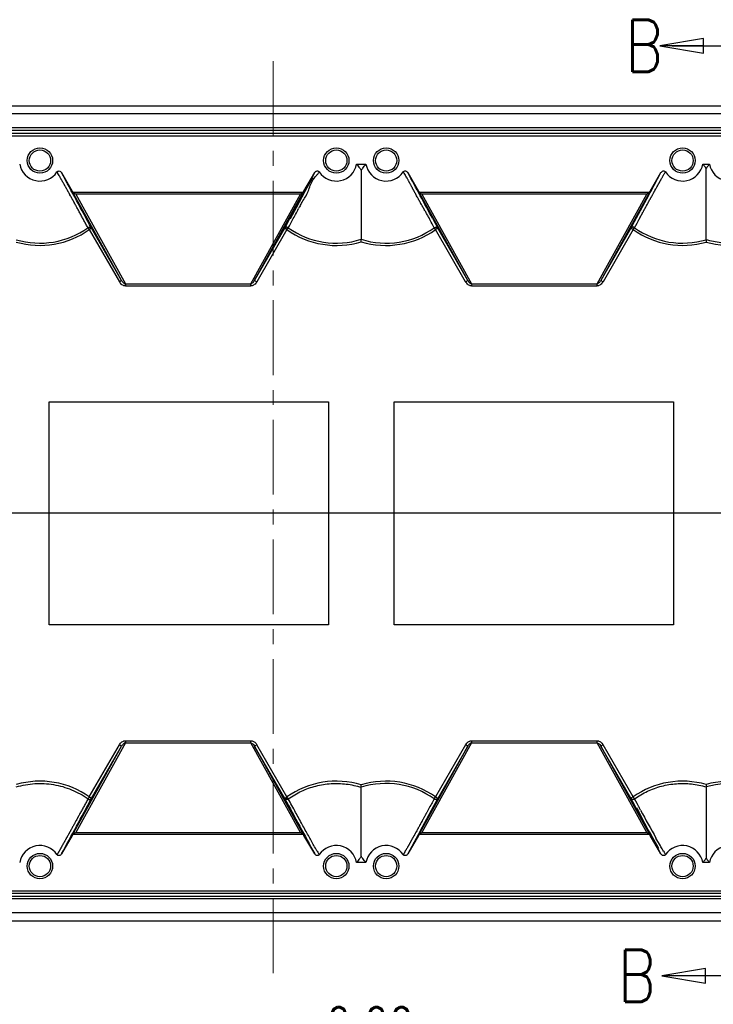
# Model space of a CAD drawing. Header units: inches. Extents: x 3951 to 6642, y -813 to 1217.
# Tile 6 of 33: x 4400 to 4665, y 346 to 722. Entities that reach past the tile are written whole.
import ezdxf

# ---------------------------------------------------------------- set-up
doc = ezdxf.new("R2010")
doc.units = ezdxf.units.IN
doc.header["$LTSCALE"] = 7.6
doc.header["$MEASUREMENT"] = 0
doc.header["$PDMODE"] = 3
doc.header["$PDSIZE"] = 0.3125
doc.linetypes.add('CENTER', pattern=[2, 1.25, -0.25, 0.25, -0.25])
doc.layers.get('0').update_dxf_attribs({"linetype": 'CONTINUOUS'})
doc.layers.get('Defpoints').update_dxf_attribs({"linetype": 'CONTINUOUS'})
doc.layers.add('5标注', color=1, linetype='CONTINUOUS')
doc.layers.add('6文本', color=5, linetype='CONTINUOUS')
doc.layers.add('center', color=1, linetype='CENTER', lineweight=5)
doc.styles.get("Standard").update_dxf_attribs({"font": 'txt', "width": 0.8, "bigfont": 'gbcbig.shx'})
doc.styles.add('TXT', font='txt.shx', dxfattribs={"width": 0.7, "bigfont": 'INTECAD.SHX'})
doc.dimstyles.new('标准样式', dxfattribs={"dimscale": 7.6, "dimtxt": 3, "dimasz": 2, "dimexe": 1, "dimexo": 0, "dimgap": 1, "dimtad": 0, "dimdec": 1, "dimzin": 1, "dimdsep": 46, "dimtxsty": 'TXT', "dimcen": 0.09, "dimclrd": 5, "dimclre": 252, "dimadec": 1, "dimazin": 0, "dimtfac": 1, "dimtdec": 1, "dimtofl": 0, "dimtmove": 0, "dimatfit": 3, "dimfxl": 0, "dimtzin": 0, "dimlwd": 13, "dimlwe": 13, "dimarcsym": 0})

# ---------------------------------------------------------------- blocks, each defined once
blk = doc.blocks.new('*D35')
at = {"layer": '5标注', "color": 252, "lineweight": 13}
for p, q in [((4190.21, 386.12), (4190.21, 318.61)), ((4803.47, 386.12), (4803.47, 318.61))]:
    blk.add_line(p, q, dxfattribs=at)
at = {"layer": '5标注', "color": 5, "lineweight": 13}
for p, q in [((4205.41, 326.21), (4435.91, 326.21)), ((4788.27, 326.21), (4557.77, 326.21))]:
    blk.add_line(p, q, dxfattribs=at)
at = {"layer": '5标注', "color": 5}
for points in [[(4205.41, 328.74), (4205.41, 323.67), (4190.21, 326.21)], [(4788.27, 328.74), (4788.27, 323.67), (4803.47, 326.21)]]:
    blk.add_solid(points, dxfattribs=at)
at = {"layer": 'Defpoints', "color": 0}
for p in [(4190.21, 386.12), (4803.47, 386.12), (4803.47, 326.21)]:
    blk.add_point(p, dxfattribs=at)
at = {"layer": '5标注', "color": 0, "insert": (4496.84, 326.21), "char_height": 22.8, "attachment_point": 5, "style": 'TXT'}
blk.add_mtext('\\A1;613.3{\\H0.7x;\\S+0.00^ -0.25;}', dxfattribs=at)
blk = doc.blocks.new('_CLOSED')
at = {"color": 0, "linetype": 'ByBlock'}
for p, q in [((0, 0), (-1, 0.167)), ((-1, 0.167), (-1, -0.167)), ((-1, -0.167), (0, 0)), ((-1, 0), (0, 0))]:
    blk.add_line(p, q, dxfattribs=at)

msp = doc.modelspace()

# ---------------------------------------------------------------- linework, layer by layer
at = {"color": 7, "linetype": 'Continuous'}
for p, q in [((4194.46, 689.04), (4799.26, 689.04)), ((4796.21, 685.99), (4197.47, 685.99)), ((4793.71, 680.56), (4197.81, 680.56)), ((4793.71, 679.56), (4198.99, 679.56)), ((4264.17, 677.56), (4793.71, 677.56)), ((4265.17, 678.55), (4792.71, 678.55)), ((4528.68, 666.79), (4532.25, 666.79)), ((4660.68, 666.79), (4663.25, 666.79)), ((4661.97, 637.95), (4661.97, 665.13)), ((4416.21, 663.52), (4420.3, 656.43)), ((4508.63, 656.43), (4512.73, 663.52)), ((4509.24, 657.07), (4511.71, 661.64)), ((4511.23, 660.22), (4511.98, 661.5)), ((4511.71, 661.64), (4512.73, 663.52)), ((4548.21, 663.52), (4552.3, 656.43)), ((4640.63, 656.43), (4644.73, 663.52)), ((4640.82, 656.29), (4644.73, 663.52)), ((4508.87, 656.07), (4509.38, 656.99)), ((4509.15, 656.9), (4509.24, 657.07)), ((4509.35, 656.92), (4509.86, 657.83)), ((4509.86, 657.83), (4510.42, 658.8)), ((4510.42, 658.8), (4511.23, 660.22)), ((4439.11, 622.43), (4420.3, 656.43)), ((4420.54, 656.1), (4508.39, 656.1)), ((4507.31, 655.34), (4421.62, 655.34)), ((4421.62, 655.34), (4440.56, 621.11)), ((4488.37, 621.11), (4507.31, 655.34)), ((4489.82, 622.43), (4508.63, 656.43)), ((4505.75, 650.29), (4509.1, 656.48)), ((4506.14, 651.32), (4508.82, 656.3)), ((4508.28, 655), (4508.87, 656.07)), ((4508.82, 656.3), (4509.15, 656.9)), ((4509.1, 656.48), (4509.33, 656.9)), ((4571.11, 622.43), (4552.3, 656.43)), ((4552.54, 656.1), (4640.39, 656.1)), ((4639.31, 655.34), (4553.62, 655.34)), ((4553.62, 655.34), (4572.56, 621.11)), ((4620.37, 621.11), (4639.31, 655.34)), ((4640.63, 656.43), (4621.82, 622.43)), ((4634.66, 644.84), (4640.08, 654.92)), ((4640.08, 654.92), (4640.65, 655.97)), ((4640.65, 655.97), (4640.82, 656.29)), ((4503.3, 646.03), (4505.63, 650.36)), ((4505.02, 648.85), (4505.75, 650.26)), ((4505.63, 650.36), (4506.14, 651.32)), ((4505.75, 650.26), (4506.46, 651.61)), ((4506.26, 651.26), (4507.02, 652.66)), ((4501.29, 642.3), (4503.3, 646.03)), ((4503.51, 645.91), (4504.31, 647.49)), ((4504.31, 647.49), (4505.02, 648.85)), ((4557.71, 645.88), (4559.64, 642.3)), ((4426.27, 642.5), (4426.32, 642.44)), ((4426.78, 641.8), (4427.64, 642.3)), ((4439.11, 622.43), (4427.64, 642.3)), ((4489.82, 622.43), (4501.29, 642.3)), ((4501.99, 641.89), (4502.49, 642.58)), ((4558.27, 642.5), (4558.32, 642.44)), ((4558.78, 641.8), (4559.64, 642.3)), ((4571.11, 622.43), (4559.64, 642.3)), ((4633.3, 642.32), (4621.82, 622.43)), ((4633.3, 642.32), (4633.37, 642.44)), ((4633.37, 642.44), (4633.68, 643.03)), ((4633.68, 643.03), (4634.66, 644.84)), ((4634.15, 641.8), (4634.66, 642.5)), ((4634.66, 642.5), (4635.64, 644.31)), ((4426.78, 641.8), (4438.25, 621.93)), ((4502.15, 641.8), (4490.68, 621.93)), ((4502.15, 641.8), (4501.99, 641.89)), ((4570.25, 621.93), (4558.78, 641.8)), ((4634.15, 641.8), (4622.68, 621.93)), ((4530.47, 637.2), (4530.47, 638.1)), ((4661.97, 637.95), (4661.97, 637.05)), ((4440.56, 621.11), (4488.37, 621.11)), ((4440.56, 621.11), (4440.56, 620.35)), ((4440.56, 620.35), (4488.37, 620.35)), ((4489.82, 622.43), (4490.68, 621.93)), ((4572.57, 621.11), (4572.56, 620.35)), ((4572.56, 621.11), (4620.37, 621.11)), ((4572.56, 620.35), (4620.37, 620.35)), ((4621.82, 622.43), (4622.68, 621.93)), ((4411.47, 576.16), (4517.97, 576.16)), ((4411.47, 491.11), (4411.47, 576.16)), ((4517.97, 576.16), (4517.97, 491.11)), ((4542.97, 576.16), (4649.47, 576.16)), ((4542.97, 491.11), (4542.97, 576.16)), ((4649.47, 576.16), (4649.47, 491.11)), ((4517.97, 491.11), (4411.47, 491.11)), ((4649.47, 491.11), (4542.97, 491.11)), ((4440.56, 446.93), (4440.56, 446.16)), ((4440.56, 446.93), (4488.37, 446.93)), ((4488.37, 446.16), (4488.37, 446.93)), ((4572.56, 446.93), (4572.56, 446.16)), ((4572.56, 446.93), (4620.37, 446.93)), ((4620.37, 446.16), (4620.37, 446.93)), ((4420.3, 410.85), (4439.11, 444.85)), ((4440.55, 446.16), (4421.62, 411.94)), ((4426.78, 425.48), (4438.25, 445.34)), ((4427.64, 424.98), (4439.11, 444.85)), ((4440.55, 446.16), (4488.37, 446.16)), ((4507.31, 411.94), (4488.37, 446.16)), ((4490.68, 445.34), (4489.82, 444.85)), ((4489.82, 444.85), (4508.63, 410.85)), ((4501.31, 424.94), (4489.82, 444.85)), ((4502.15, 425.48), (4490.68, 445.34)), ((4552.3, 410.85), (4571.11, 444.85)), ((4572.55, 446.16), (4553.62, 411.94)), ((4570.25, 445.34), (4558.78, 425.48)), ((4571.11, 444.85), (4559.63, 424.95)), ((4572.55, 446.16), (4620.37, 446.16)), ((4639.31, 411.94), (4620.37, 446.16)), ((4622.68, 445.34), (4621.82, 444.85)), ((4621.82, 444.85), (4640.63, 410.85)), ((4633.29, 424.98), (4621.82, 444.85)), ((4634.15, 425.48), (4622.68, 445.34)), ((4530.47, 429.17), (4530.47, 430.08)), ((4661.97, 430.23), (4661.97, 429.33)), ((4661.97, 429.33), (4661.97, 402.15)), ((4501.46, 425.06), (4502.15, 425.48)), ((4502.49, 425), (4502.15, 425.48)), ((4559.25, 424.25), (4557.14, 420.34)), ((4558.27, 424.77), (4558.78, 425.48)), ((4559.56, 424.83), (4559.25, 424.25)), ((4559.54, 424.85), (4559.63, 424.96)), ((4559.63, 424.95), (4559.56, 424.83)), ((4634.15, 425.48), (4633.29, 424.98)), ((4634.66, 422.43), (4633.29, 424.98)), ((4635.62, 422.95), (4634.66, 424.76)), ((4556.16, 420.87), (4555.46, 419.59)), ((4635.18, 421.46), (4634.66, 422.43)), ((4635.32, 421.21), (4635.18, 421.46)), ((4635.18, 421.46), (4635.18, 421.46)), ((4635.41, 421.03), (4635.32, 421.21)), ((4635.59, 420.7), (4635.41, 421.03)), ((4635.73, 420.7), (4635.54, 421.1)), ((4635.92, 420.61), (4635.55, 421.33)), ((4637.7, 416.78), (4635.59, 420.7)), ((4636.28, 421.72), (4635.62, 422.95)), ((4640.63, 411.41), (4635.62, 420.71)), ((4636.07, 420.01), (4635.73, 420.7)), ((4635.8, 420.83), (4635.86, 420.73)), ((4636.38, 419.69), (4635.92, 420.61)), ((4636.38, 421.55), (4636.28, 421.72)), ((4636.55, 421.22), (4636.38, 421.55)), ((4636.96, 420.46), (4636.55, 421.22)), ((4557.14, 420.34), (4552.85, 412.35)), ((4636.48, 419.18), (4636.07, 420.01)), ((4636.85, 418.78), (4636.38, 419.69)), ((4636.81, 418.52), (4636.48, 419.18)), ((4637, 418.13), (4636.81, 418.52)), ((4637.29, 417.93), (4636.85, 418.78)), ((4637.85, 416.85), (4637.29, 417.93)), ((4640.28, 411.99), (4637.7, 416.78)), ((4638.64, 415.37), (4637.85, 416.85)), ((4639.4, 413.96), (4638.64, 415.37)), ((4639.92, 413.02), (4639.4, 413.96)), ((4640.6, 411.78), (4639.92, 413.02)), ((4420.3, 410.85), (4416.21, 403.75)), ((4508.39, 411.17), (4420.54, 411.17)), ((4421.62, 411.94), (4507.31, 411.94)), ((4512.73, 403.75), (4508.63, 410.85)), ((4552.11, 410.99), (4548.21, 403.75)), ((4552.3, 410.85), (4548.21, 403.75)), ((4552.28, 411.31), (4552.11, 410.99)), ((4552.85, 412.35), (4552.28, 411.31)), ((4640.39, 411.17), (4552.54, 411.17)), ((4553.62, 411.94), (4639.31, 411.94)), ((4641.32, 410.16), (4640.12, 412.27)), ((4641.94, 408.9), (4640.28, 411.99)), ((4641.63, 409.96), (4640.6, 411.78)), ((4641.84, 409.17), (4640.63, 411.41)), ((4644.73, 403.75), (4640.63, 410.85)), ((4643.91, 405.79), (4641.32, 410.16)), ((4643.69, 406.41), (4641.63, 409.96)), ((4644.5, 406.86), (4642.84, 409.81)), ((4641.98, 408.92), (4641.84, 409.17)), ((4643.38, 406.24), (4641.94, 408.9)), ((4643.69, 405.67), (4643.38, 406.24)), ((4644.73, 403.75), (4643.69, 405.67)), ((4644.7, 406.5), (4644.5, 406.86)), ((4532.25, 400.49), (4528.68, 400.49)), ((4663.25, 400.49), (4660.68, 400.49)), ((4200.18, 387.72), (4793.71, 387.72)), ((4200.18, 386.72), (4793.71, 386.72)), ((4264.17, 389.72), (4793.71, 389.72)), ((4792.71, 388.72), (4265.17, 388.72)), ((4796.21, 381.29), (4197.47, 381.29)), ((4194.46, 378.23), (4798.51, 378.23))]:
    msp.add_line(p, q, dxfattribs=at)
for points in [[(4649.03, 711.91), (4670.97, 711.91), (4670.97, 357.34), (4649.85, 357.34)], [(4833.33, 550.41), (4833.26, 533.64), (4169.95, 533.64), (4170.01, 550.41)]]:
    msp.add_lwpolyline(points, dxfattribs=at)
for centre, radius in [((4407.97, 668.14), 4.83), ((4407.97, 668.14), 4.05), ((4520.97, 668.14), 4.83), ((4520.97, 668.14), 4.05), ((4539.97, 668.14), 4.83), ((4539.97, 668.14), 4.05), ((4652.97, 668.14), 4.83), ((4652.97, 668.14), 4.05), ((4407.97, 399.14), 4.83), ((4407.97, 399.14), 4.05), ((4520.97, 399.14), 4.83), ((4520.97, 399.14), 4.05), ((4539.97, 399.14), 4.83), ((4539.97, 399.14), 4.05), ((4652.97, 399.14), 4.83), ((4652.97, 399.14), 4.05)]:
    msp.add_circle(centre, radius, dxfattribs=at)
for centre, radius, start, end in [((4407.97, 668.14), 7.83, 189.9196, 326.187), ((4520.97, 668.14), 7.83, 213.813, 350.0804), ((4539.97, 668.14), 7.83, 189.9196, 326.187), ((4652.97, 668.14), 7.83, 213.813, 350.0804), ((4670.97, 668.14), 7.83, 189.9196, 326.187), ((4395.96, 651.68), 22.11, 31.687, 33.1697), ((4393.53, 650.18), 24.98, 31.4266, 31.6981), ((4388.55, 647.16), 30.8, 29.8101, 31.3804), ((-3903.04, -3831.7), 9456.05, 28.238058, 28.384145), ((4507.82, 668.23), 7.99, 323.2062, 326.2207), ((4528.94, 651.53), 21.39, 33.4693, 34.95), ((4524.85, 648.84), 26.28, 31.3295, 33.4373), ((-2638.26, -3220.61), 8168.96, 28.249744, 28.390294), ((4672.36, 647.04), 30.85, 149.1674, 150.0041), ((4666.43, 650.6), 23.94, 147.9703, 149.1927), ((4662.98, 652.77), 19.85, 146.3113, 148.0013), ((4498.71, 661.21), 12.52, 336.9542, 337.6289), ((4586.6, 606.95), 90.76, 151.1232, 151.8118), ((4407.97, 668.14), 31.5, 253.3988, 305.5345), ((3790.92, 1034), 812.3, 331.18693, 331.42708), ((4520.97, 668.14), 31.5, 234.4655, 287.5526), ((4539.97, 668.14), 31.5, 252.4474, 305.5345), ((4467.35, 597.87), 101.29, 26.1467, 27.9806), ((4652.97, 668.14), 31.5, 234.4655, 286.6012), ((4407.97, 668.14), 32.37, 253.8553, 305.5345), ((4520.97, 668.14), 32.37, 234.4655, 287.0683), ((4539.97, 668.14), 32.37, 252.9317, 305.5345), ((4652.97, 668.14), 32.37, 234.4655, 286.1447), ((4670.97, 668.14), 32.37, 253.8553, 305.5345), ((4407.97, 399.14), 32.37, 54.4655, 106.1447), ((4520.97, 399.14), 32.37, 72.9317, 125.5345), ((4539.97, 399.14), 32.37, 54.4655, 107.0683), ((4539.97, 399.14), 31.5, 54.4655, 107.5526), ((4652.97, 399.14), 32.37, 73.8553, 125.5345), ((4670.97, 399.14), 32.37, 54.4655, 106.1447), ((4670.96, 399.18), 31.46, 54.4162, 106.6205), ((-3738.63, 4810.43), 9269.31, 331.614276, 331.763306), ((14367, 5726.85), 11200.09, 208.254009, 208.377119), ((5838.71, -273.52), 1458.47, 151.39387, 151.56813), ((5284.6, 771.09), 736.47, 208.43115, 209.37716), ((4407.97, 399.14), 7.83, 33.813, 170.0804), ((4520.97, 399.14), 7.83, 9.9196, 146.187), ((4539.97, 399.14), 7.83, 33.813, 170.0804), ((4652.97, 399.14), 7.83, 9.9196, 146.187), ((4670.97, 399.14), 7.83, 33.813, 170.0804), ((4399.33, 413.84), 18.34, 325.6482, 327.3231), ((4546.45, 424.15), 38.09, 210.1793, 210.5413), ((4539.27, 419.88), 29.73, 210.4904, 212.3469), ((4533.78, 416.43), 23.25, 212.3822, 213.7898), ((4520.72, 420.14), 30.67, 329.1661, 329.9508), ((4514.05, 424.01), 38.38, 329.9404, 330.3402), ((4674.34, 421.44), 33.15, 210.0942, 211.7572), ((4666.76, 416.77), 24.25, 211.7971, 213.183)]:
    msp.add_arc(centre, radius, start, end, dxfattribs=at)
for points, start_tangent, end_tangent in [([(4528.68, 666.79), (4529.29, 666.04), (4529.88, 665.25), (4530.46, 664.41)], (0.643325, -0.765593), (0.564476, -0.825449)), ([(4530.46, 664.41), (4531.05, 665.24), (4531.64, 666.03), (4532.25, 666.79)], (0.56353, 0.826096), (0.643325, 0.765593)), ([(4660.68, 666.79), (4661.12, 666.25), (4661.54, 665.7), (4661.97, 665.13)], (0.643325, -0.765593), (0.584336, -0.811512)), ([(4661.97, 665.13), (4662.39, 665.7), (4662.82, 666.25), (4663.25, 666.79)], (0.584336, 0.811512), (0.643325, 0.765593)), ([(4414.47, 663.78), (4414.83, 664.08), (4415.29, 664.15), (4415.79, 663.96), (4416.21, 663.52)], (0.562189, 0.827009), (0.509001, -0.860766)), ([(4426.27, 642.5), (4425.89, 643.21), (4425.51, 643.9), (4424.77, 645.26), (4424.05, 646.6), (4423.69, 647.27), (4423.33, 647.92), (4422.97, 648.58), (4422.62, 649.23), (4422.26, 649.87), (4421.91, 650.52), (4421.73, 650.85), (4421.56, 651.17), (4421.2, 651.81), (4421.03, 652.14), (4420.85, 652.46), (4420.67, 652.78), (4420.49, 653.11), (4420.32, 653.43), (4420.14, 653.76), (4419.96, 654.09), (4419.78, 654.41), (4419.42, 655.07), (4419.33, 655.23), (4419.24, 655.39), (4419.06, 655.72), (4418.88, 656.05), (4418.7, 656.37), (4418.61, 656.53), (4418.52, 656.7), (4418.34, 657.02), (4418.16, 657.35), (4417.98, 657.67), (4417.79, 658), (4417.61, 658.32), (4417.43, 658.64), (4417.34, 658.8), (4417.25, 658.96), (4417.06, 659.28), (4416.88, 659.61), (4416.78, 659.77), (4416.69, 659.93), (4416.5, 660.27), (4416.31, 660.6), (4416.12, 660.94), (4416.03, 661.11), (4415.93, 661.29), (4415.74, 661.64), (4415.54, 661.99), (4415.34, 662.35), (4415.27, 662.47)], (-0.479482, 0.877552), (-0.498271, 0.867021)), ([(4511.98, 660.67), (4512.35, 661.2)], (0.529975, 0.848013), (0.601255, 0.799057)), ([(4512.35, 661.2), (4513.5, 662.56)], (0.601255, 0.799057), (0.656976, 0.753912)), ([(4512.73, 663.52), (4513.05, 663.9), (4513.44, 664.11), (4513.83, 664.16), (4514.18, 664.05), (4514.46, 663.78)], (0.508214, 0.861231), (0.564766, -0.825251)), ([(4513.5, 662.56), (4514.22, 663.44)], (0.656976, 0.753912), (0.598037, 0.801468)), ([(4530.46, 664.44), (4530.47, 662.27), (4530.47, 660.11), (4530.47, 657.89), (4530.47, 655.56), (4530.47, 653.11), (4530.47, 650.5), (4530.47, 647.71), (4530.47, 644.73), (4530.47, 641.53), (4530.47, 638.1)], (0.001146, -0.999999), (0, -1)), ([(4546.47, 663.78), (4546.83, 664.09), (4547.29, 664.15), (4547.79, 663.96), (4548.21, 663.52)], (0.564766, 0.825251), (0.50821, -0.861233)), ([(4556.8, 645.39), (4556.14, 646.61), (4555.77, 647.26), (4555.4, 647.89), (4555.04, 648.52), (4554.68, 649.15), (4554.31, 649.8), (4554.12, 650.12), (4553.94, 650.45), (4553.85, 650.61), (4553.75, 650.77), (4553.57, 651.1), (4553.21, 651.74), (4553.02, 652.07), (4552.84, 652.39), (4552.48, 653.04), (4552.12, 653.69), (4551.94, 654.02), (4551.85, 654.19), (4551.77, 654.35), (4551.41, 655.01), (4551.23, 655.34), (4551.05, 655.68), (4550.87, 656.01), (4550.69, 656.35), (4550.51, 656.68), (4550.42, 656.85), (4550.33, 657.02), (4550.24, 657.19), (4550.15, 657.36), (4549.97, 657.7), (4549.61, 658.38), (4549.43, 658.72), (4549.24, 659.06), (4549.06, 659.4), (4548.96, 659.57), (4548.87, 659.74), (4548.68, 660.09), (4548.59, 660.26), (4548.49, 660.43), (4548.3, 660.77), (4548.11, 661.11), (4547.92, 661.45), (4547.73, 661.79), (4547.33, 662.46), (4547.3, 662.51)], (-0.4687, 0.883357), (-0.520944, 0.853591)), ([(4635.64, 644.31), (4636.16, 645.28), (4636.89, 646.62), (4637.25, 647.28), (4637.61, 647.94), (4637.96, 648.59), (4638.14, 648.91), (4638.32, 649.24), (4638.67, 649.89), (4638.84, 650.21), (4639.02, 650.53), (4639.2, 650.85), (4639.37, 651.18), (4639.73, 651.82), (4639.9, 652.14), (4639.99, 652.3), (4640.08, 652.47), (4640.43, 653.11), (4640.61, 653.43), (4640.79, 653.76), (4641.15, 654.4), (4641.5, 655.05), (4641.68, 655.37), (4641.86, 655.69), (4642.04, 656.01), (4642.21, 656.33), (4642.3, 656.49), (4642.39, 656.65), (4642.57, 656.97), (4642.93, 657.61), (4643.11, 657.93), (4643.29, 658.26), (4643.47, 658.58), (4643.56, 658.74), (4643.66, 658.9), (4643.75, 659.07), (4643.84, 659.23), (4644.02, 659.56), (4644.12, 659.73), (4644.21, 659.89), (4644.31, 660.06), (4644.4, 660.23), (4644.59, 660.57), (4644.69, 660.74), (4644.78, 660.91), (4644.97, 661.27), (4645.17, 661.62), (4645.37, 661.98), (4645.57, 662.34), (4645.65, 662.47)], (0.477362, 0.878707), (0.500273, 0.865868)), ([(4644.73, 663.52), (4645.14, 663.96), (4645.64, 664.15), (4646.1, 664.09), (4646.46, 663.78)], (0.508214, 0.861231), (0.564766, -0.825251)), ([(4510.28, 656.44), (4511.98, 660.67)], (0.380571, 0.924752), (0.529975, 0.848013)), ([(4420.3, 656.43), (4420.37, 656.31), (4420.45, 656.2), (4420.54, 656.1)], (0.5, -0.866025), (0.673387, -0.73929)), ([(4421.62, 655.34), (4421.22, 655.55), (4420.85, 655.81), (4420.54, 656.1)], (-0.910686, 0.413098), (-0.673387, 0.73929)), ([(4507.13, 650.78), (4507.95, 652.22), (4510.22, 656.31)], (0.483382, 0.87541), (0.391435, 0.920206)), ([(4508.4, 656.1), (4508.01, 655.75), (4507.67, 655.53), (4507.31, 655.34)], (-0.710913, -0.70328), (-0.910686, -0.413098)), ([(4508.39, 656.1), (4508.47, 656.2), (4508.55, 656.31), (4508.63, 656.43)], (0.710913, 0.70328), (0.5, 0.866025)), ([(4552.3, 656.43), (4552.37, 656.31), (4552.45, 656.2), (4552.54, 656.1)], (0.5, -0.866025), (0.673387, -0.73929)), ([(4552.54, 656.1), (4552.85, 655.81), (4553.22, 655.55), (4553.62, 655.34)], (0.673387, -0.73929), (0.910686, -0.413098)), ([(4640.4, 656.1), (4640.01, 655.75), (4639.67, 655.53), (4639.31, 655.34)], (-0.710913, -0.70328), (-0.910686, -0.413098)), ([(4640.39, 656.1), (4640.47, 656.2), (4640.55, 656.31), (4640.63, 656.43)], (0.710913, 0.70328), (0.5, 0.866025)), ([(4504.29, 645.49), (4505.43, 647.61), (4506.61, 649.83)], (0.477507, 0.878628), (0.472826, 0.881156)), ([(4426.27, 642.5), (4426.61, 642.68), (4426.98, 642.68), (4427.36, 642.57), (4427.64, 642.3)], (0.767085, 0.641545), (0.508757, -0.86091)), ([(4426.32, 642.44), (4426.7, 642.56), (4426.9, 642.58), (4427.09, 642.58), (4427.42, 642.49), (4427.64, 642.3)], (0.892067, 0.451903), (0.527873, -0.849323)), ([(4426.32, 642.44), (4426.44, 642.25), (4426.59, 642.03), (4426.78, 641.8)], (0.581192, -0.813766), (0.667492, -0.744617)), ([(4502.49, 642.58), (4502.35, 642.63), (4502.18, 642.66), (4502.01, 642.68), (4501.82, 642.67), (4501.64, 642.63), (4501.46, 642.52), (4501.29, 642.3)], (-0.945807, 0.32473), (-0.504819, -0.863225)), ([(4501.99, 641.89), (4501.67, 642.07), (4501.4, 642.23), (4501.29, 642.3)], (-0.866025, 0.5), (-0.868197, 0.496219)), ([(4502.15, 641.8), (4502.37, 642.06), (4502.55, 642.31), (4502.66, 642.5)], (0.671468, 0.741033), (0.386928, 0.92211)), ([(4502.66, 642.5), (4502.61, 642.53), (4502.55, 642.56), (4502.49, 642.58)], (-0.812545, 0.582898), (-0.945807, 0.32473)), ([(4558.27, 642.5), (4558.62, 642.65), (4558.95, 642.67), (4559.23, 642.62), (4559.46, 642.51), (4559.64, 642.3)], (0.811672, 0.584114), (0.508524, -0.861048)), ([(4558.32, 642.44), (4558.7, 642.56), (4559.08, 642.57), (4559.64, 642.3)], (0.893293, 0.449475), (0.528293, -0.849062)), ([(4558.32, 642.44), (4558.44, 642.25), (4558.59, 642.03), (4558.78, 641.8)], (0.581192, -0.813766), (0.667491, -0.744617)), ([(4633.4, 642.43), (4633.34, 642.37), (4633.29, 642.3)], (-0.745357, -0.666665), (-0.58121, -0.813753)), ([(4634.15, 641.8), (4633.72, 642.04), (4633.4, 642.22), (4633.29, 642.3)], (-0.89949, 0.436942), (-0.868482, 0.495721)), ([(4634.43, 642.66), (4634.27, 642.7), (4634.1, 642.69), (4633.95, 642.67), (4633.8, 642.64), (4633.63, 642.58), (4633.54, 642.55), (4633.39, 642.43)], (-0.936262, 0.351302), (-0.663423, -0.748245)), ([(4634.66, 642.5), (4634.54, 642.59), (4634.43, 642.66)], (-0.803201, 0.595708), (-0.961265, 0.275626)), ([(4689.3, 642.51), (4684.33, 639.61), (4678.95, 637.67), (4673.3, 636.72), (4667.58, 636.82), (4661.97, 637.95)], (-0.815363, -0.57895), (-0.958317, 0.285706)), ([(4438.25, 621.93), (4438.68, 622.18), (4438.99, 622.36), (4439.11, 622.43)], (0.866025, 0.5), (0.983232, 0.182362)), ([(4440.56, 620.35), (4440.19, 620.38), (4439.84, 620.48), (4439.22, 620.81), (4438.69, 621.32), (4438.25, 621.93)], (-0.999992, -0.004048), (-0.512198, 0.858867)), ([(4439.11, 622.43), (4439.38, 622), (4439.71, 621.61), (4440.1, 621.29), (4440.32, 621.18), (4440.56, 621.11)], (0.495677, -0.868507), (0.983752, -0.179534)), ([(4488.37, 621.11), (4488.6, 621.2), (4488.82, 621.32), (4489.21, 621.63), (4489.54, 622.01), (4489.82, 622.43)], (0.956027, 0.29328), (0.494851, 0.868978)), ([(4490.68, 621.93), (4490.25, 621.32), (4489.71, 620.82), (4489.09, 620.48), (4488.74, 620.38), (4488.37, 620.35)], (-0.511533, -0.859263), (-1, -0.000057)), ([(4488.37, 620.35), (4488.37, 620.65), (4488.37, 620.9), (4488.37, 621.11)], (0.0734, 0.997303), (0, 1)), ([(4570.25, 621.93), (4570.68, 622.18), (4570.99, 622.36), (4571.12, 622.43)], (0.866025, 0.5), (0.999711, 0.024026)), ([(4572.56, 620.35), (4572.19, 620.38), (4571.84, 620.48), (4571.22, 620.81), (4570.69, 621.32), (4570.45, 621.61), (4570.35, 621.77), (4570.25, 621.93)], (-0.999992, -0.004065), (-0.512207, 0.858862)), ([(4571.12, 622.43), (4571.18, 622.32), (4571.24, 622.21), (4571.38, 622), (4571.72, 621.6), (4572.11, 621.28), (4572.33, 621.17), (4572.57, 621.1)], (0.494887, -0.868958), (0.983752, -0.179534)), ([(4620.37, 621.11), (4620.6, 621.2), (4620.82, 621.32), (4621.21, 621.63), (4621.54, 622.01), (4621.82, 622.43)], (0.956029, 0.293271), (0.494679, 0.869076)), ([(4622.68, 621.93), (4622.25, 621.32), (4621.71, 620.82), (4621.09, 620.48), (4620.74, 620.38), (4620.37, 620.35)], (-0.511533, -0.859263), (-1, -0.000059)), ([(4620.37, 620.35), (4620.37, 620.65), (4620.37, 620.9), (4620.37, 621.11)], (0.073159, 0.99732), (0, 1)), ([(4438.25, 445.34), (4438.69, 445.96), (4439.22, 446.46), (4439.84, 446.8), (4440.19, 446.89), (4440.56, 446.93)], (0.511533, 0.859263), (1, 0.000057)), ([(4488.37, 446.93), (4488.74, 446.89), (4489.09, 446.8), (4489.71, 446.46), (4490.01, 446.21)], (0.999992, 0.004063), (0.720287, -0.693676)), ([(4570.25, 445.34), (4570.69, 445.96), (4571.22, 446.46), (4571.84, 446.8), (4572.19, 446.89), (4572.56, 446.93)], (0.511533, 0.859263), (1, 0.000057)), ([(4620.37, 446.93), (4620.74, 446.89), (4621.09, 446.8), (4621.71, 446.46), (4622.24, 445.96), (4622.68, 445.34)], (0.999992, 0.004048), (0.512198, -0.858867)), ([(4439.11, 444.85), (4438.99, 444.91), (4438.68, 445.1), (4438.25, 445.34)], (-0.937484, 0.348029), (-0.866025, 0.5)), ([(4440.56, 446.17), (4440.32, 446.08), (4440.11, 445.96), (4439.72, 445.65), (4439.39, 445.27), (4439.11, 444.85)], (-0.956026, -0.293281), (-0.494732, -0.869046)), ([(4488.37, 446.16), (4488.93, 445.9), (4489.41, 445.44), (4489.82, 444.85)], (0.971643, -0.236454), (0.494957, -0.868918)), ([(4490.01, 446.21), (4490.24, 445.96), (4490.48, 445.66), (4490.58, 445.51), (4490.68, 445.34)], (0.720287, -0.693676), (0.512207, -0.858862)), ([(4571.12, 444.85), (4570.99, 444.92), (4570.67, 445.1), (4570.25, 445.34)], (-0.997539, -0.070107), (-0.866025, 0.5)), ([(4572.56, 446.17), (4572.32, 446.08), (4572.11, 445.96), (4571.72, 445.65), (4571.39, 445.27), (4571.12, 444.85)], (-0.956026, -0.293283), (-0.494738, -0.869042)), ([(4620.37, 446.16), (4620.93, 445.9), (4621.41, 445.44), (4621.82, 444.85)], (0.971643, -0.236454), (0.494793, -0.869011)), ([(4398.97, 429.33), (4406.01, 430.58), (4413.15, 430.21), (4420.02, 428.24), (4426.3, 424.78)], (0.958317, 0.285708), (0.815988, -0.578069)), ([(4502.63, 424.77), (4507.69, 427.71), (4513.18, 429.66), (4518.94, 430.57), (4524.77, 430.41), (4530.47, 429.17)], (0.815326, 0.579003), (0.95344, -0.301584)), ([(4530.47, 402.83), (4530.47, 405.01), (4530.47, 407.17), (4530.47, 409.39), (4530.47, 411.71), (4530.47, 414.17), (4530.47, 416.78), (4530.47, 419.56), (4530.47, 422.55), (4530.47, 425.74), (4530.47, 429.17)], (-0.001158, 0.999999), (0, 1)), ([(4634.66, 424.76), (4639.6, 427.66), (4644.98, 429.61), (4650.63, 430.55), (4656.35, 430.46), (4661.97, 429.33)], (0.811938, 0.583744), (0.958317, -0.285706)), ([(4426.3, 424.78), (4425.89, 424.04), (4425.49, 423.31), (4425.1, 422.6), (4424.71, 421.89), (4424.33, 421.2), (4423.96, 420.51), (4423.59, 419.84), (4423.23, 419.17), (4422.87, 418.51), (4422.78, 418.34), (4422.69, 418.18), (4422.51, 417.85), (4422.16, 417.2), (4421.81, 416.56), (4421.63, 416.24), (4421.46, 415.92), (4421.11, 415.29), (4420.94, 414.98), (4420.76, 414.67), (4420.42, 414.04), (4420.08, 413.43), (4419.91, 413.12), (4419.82, 412.97), (4419.74, 412.81), (4419.57, 412.51), (4419.4, 412.2), (4419.23, 411.9), (4419.06, 411.59), (4418.89, 411.29), (4418.72, 410.98), (4418.55, 410.67), (4418.38, 410.36), (4418.2, 410.05), (4418.03, 409.74), (4417.86, 409.43), (4417.77, 409.27), (4417.68, 409.11), (4417.5, 408.78), (4417.32, 408.46), (4417.23, 408.29), (4417.14, 408.12), (4416.95, 407.79), (4416.76, 407.45), (4416.67, 407.27), (4416.57, 407.1), (4416.38, 406.75), (4416.28, 406.58), (4416.23, 406.49), (4416.18, 406.4), (4415.99, 406.04), (4415.89, 405.86), (4415.79, 405.68), (4415.69, 405.5), (4415.58, 405.32), (4415.38, 404.95), (4415.27, 404.77), (4415.16, 404.58), (4415.05, 404.4), (4414.94, 404.22), (4414.82, 404.04), (4414.76, 403.94)], (-0.484383, -0.874856), (-0.540326, -0.841456)), ([(4426.3, 424.78), (4426.36, 424.71), (4426.55, 424.57)], (-0.623604, -0.78174), (0.894568, -0.446931)), ([(4426.29, 424.78), (4426.42, 424.96), (4426.59, 425.21), (4426.78, 425.48)], (0.595686, 0.803217), (0.573858, 0.818955)), ([(4426.55, 424.57), (4426.72, 424.53), (4426.91, 424.55), (4427.11, 424.59), (4427.3, 424.65), (4427.47, 424.75), (4427.64, 424.98)], (0.891701, -0.452625), (0.502839, 0.86438)), ([(4426.78, 425.48), (4427.21, 425.24), (4427.53, 425.05), (4427.64, 424.98)], (0.892471, -0.451105), (0.871839, -0.489792)), ([(4501.3, 424.96), (4501.31, 424.99), (4501.36, 425.03), (4501.46, 425.06)], (0.636996, 0.770867), (0.874937, 0.484237)), ([(4501.31, 424.94), (4501.38, 424.86), (4501.49, 424.76)], (0.599038, -0.800721), (0.78744, -0.616391)), ([(4501.46, 425.06), (4501.55, 425), (4501.65, 424.95), (4501.92, 424.88), (4502.22, 424.89), (4502.49, 425)], (0.753852, -0.657044), (0.885254, 0.465109)), ([(4501.49, 424.76), (4501.69, 424.68), (4501.98, 424.6), (4502.31, 424.62), (4502.63, 424.77)], (0.896557, -0.442928), (0.851343, 0.524609)), ([(4502.63, 424.77), (4502.62, 424.86), (4502.57, 424.94), (4502.49, 425)], (0.043174, 0.999068), (-0.908096, 0.418762)), ([(4513.52, 405), (4512.44, 406.94), (4510.31, 410.79), (4507.97, 414.98), (4505.44, 419.61), (4502.63, 424.77)], (-0.502758, 0.864427), (-0.483125, 0.875551)), ([(4558.27, 424.77), (4558.54, 424.64), (4558.8, 424.59), (4559.04, 424.61), (4559.24, 424.67), (4559.4, 424.74), (4559.54, 424.85)], (0.832856, -0.55349), (0.676427, 0.73651)), ([(4558.78, 425.48), (4559.21, 425.24), (4559.53, 425.05), (4559.64, 424.98)], (0.903598, -0.428381), (0.86844, -0.495795)), ([(4633.29, 424.98), (4633.45, 424.78)], (0.506438, -0.862276), (0.763056, -0.646332)), ([(4633.45, 424.78), (4633.55, 424.71), (4633.92, 424.59), (4634.32, 424.63), (4634.66, 424.76)], (0.763056, -0.646332), (0.895666, 0.444727)), ([(4634.15, 425.48), (4634.35, 425.2), (4634.53, 424.95), (4634.66, 424.76)], (0.58221, -0.813039), (0.541607, -0.840632)), ([(4555.46, 419.59), (4555.32, 419.34), (4554.97, 418.69), (4554.79, 418.36), (4554.62, 418.04), (4554.26, 417.39), (4554.09, 417.07), (4553.91, 416.74), (4553.73, 416.42), (4553.56, 416.1), (4553.2, 415.46), (4553.03, 415.13), (4552.94, 414.97), (4552.85, 414.81), (4552.5, 414.17), (4552.32, 413.84), (4552.14, 413.52), (4551.78, 412.87), (4551.43, 412.23), (4551.25, 411.91), (4551.07, 411.59), (4550.89, 411.26), (4550.72, 410.94), (4550.63, 410.78), (4550.54, 410.62), (4550.36, 410.3), (4550, 409.66), (4549.82, 409.34), (4549.64, 409.02), (4549.46, 408.7), (4549.37, 408.53), (4549.28, 408.37), (4549.18, 408.21), (4549.09, 408.04), (4548.91, 407.72), (4548.81, 407.55), (4548.72, 407.38), (4548.62, 407.22), (4548.53, 407.05), (4548.34, 406.71), (4548.25, 406.53), (4548.15, 406.36), (4547.96, 406.01), (4547.76, 405.65), (4547.56, 405.3), (4547.4, 405.02)], (-0.477239, -0.878774), (-0.494914, -0.868942)), ([(4420.54, 411.17), (4420.45, 411.07), (4420.37, 410.96), (4420.3, 410.85)], (-0.673324, -0.739348), (-0.5, -0.866025)), ([(4420.5, 411.17), (4420.85, 411.47), (4421.22, 411.72), (4421.62, 411.94)], (0.673063, 0.739585), (0.910686, 0.413098)), ([(4507.31, 411.94), (4507.71, 411.72), (4508.08, 411.46), (4508.39, 411.17)], (0.910686, -0.413098), (0.673387, -0.73929)), ([(4508.63, 410.85), (4508.56, 410.96), (4508.48, 411.07), (4508.39, 411.17)], (-0.5, 0.866025), (-0.673387, 0.73929)), ([(4552.54, 411.17), (4552.45, 411.07), (4552.37, 410.96), (4552.3, 410.85)], (-0.673324, -0.739348), (-0.5, -0.866025)), ([(4552.5, 411.17), (4552.85, 411.47), (4553.22, 411.72), (4553.62, 411.94)], (0.673063, 0.739585), (0.910686, 0.413098)), ([(4639.31, 411.94), (4639.71, 411.72), (4640.08, 411.46), (4640.39, 411.17)], (0.910686, -0.413098), (0.673387, -0.73929)), ([(4640.63, 410.85), (4640.56, 410.96), (4640.48, 411.07), (4640.39, 411.17)], (-0.5, 0.866025), (-0.673387, 0.73929)), ([(4645.65, 404.81), (4644.7, 406.5)], (-0.502379, 0.864647), (-0.486479, 0.873692)), ([(4416.21, 403.75), (4415.79, 403.31), (4415.29, 403.13), (4414.83, 403.19), (4414.47, 403.49)], (-0.508982, -0.860777), (-0.56219, 0.827008)), ([(4514.46, 403.49), (4514.1, 403.19), (4513.64, 403.12), (4513.14, 403.31), (4512.73, 403.75)], (-0.564766, -0.825251), (-0.50821, 0.861233)), ([(4530.47, 402.86), (4529.88, 402.03), (4529.29, 401.24), (4528.68, 400.49)], (-0.56353, -0.826096), (-0.643325, -0.765593)), ([(4532.25, 400.49), (4531.64, 401.24), (4531.05, 402.03), (4530.47, 402.86)], (-0.643325, 0.765593), (-0.564486, 0.825443)), ([(4547.06, 404.42), (4546.93, 404.21), (4546.82, 404.03), (4546.7, 403.85), (4546.59, 403.67), (4546.47, 403.49)], (-0.512747, -0.858539), (-0.554986, -0.83186)), ([(4548.21, 403.75), (4547.79, 403.31), (4547.29, 403.12), (4546.83, 403.19), (4546.47, 403.49)], (-0.508214, -0.861231), (-0.564766, 0.825251)), ([(4646.46, 403.49), (4646.1, 403.19), (4645.63, 403.13), (4645.14, 403.32), (4644.73, 403.75)], (-0.564766, -0.825251), (-0.50821, 0.861233)), ([(4661.97, 402.15), (4661.54, 401.58), (4661.12, 401.02), (4660.68, 400.49)], (-0.584336, -0.811512), (-0.643325, -0.765593)), ([(4663.25, 400.49), (4662.82, 401.02), (4662.39, 401.58), (4661.97, 402.15)], (-0.643325, 0.765593), (-0.584336, 0.811512))]:
    msp.add_spline(points, degree=3, dxfattribs=dict(at, start_tangent=start_tangent, end_tangent=end_tangent))
at = {"layer": 'center', "color": 1, "linetype": 'CENTER', "ltscale": 3}
for p, q in [((4496.84, 358.35), (4496.84, 708.8)), ((4162.29, 533.64), (4844.44, 533.64))]:
    msp.add_line(p, q, dxfattribs=at)

# ---------------------------------------------------------------- block references
at = {"color": 7, "linetype": 'Continuous', "xscale": 16.66875, "yscale": 16.66875, "zscale": 16.66875, "rotation": 180}
for p in [(4644.27, 711.91), (4645.09, 357.34)]:
    msp.add_blockref('_CLOSED', p, dxfattribs=at)

# ---------------------------------------------------------------- texts
at = {"layer": '6文本', "color": 7, "width": 0.8}
for p in [(4631.14, 701.99), (4628.42, 347.42)]:
    msp.add_text('B', height=19.84, dxfattribs=at).set_placement(p)

# ---------------------------------------------------------------- dimensions: what is measured, and where the dimension line sits
at = {"layer": '5标注'}
dim = msp.add_linear_dim(base=(4803.47, 326.21), p1=(4190.21, 386.12), p2=(4803.47, 386.12), text='\\A1;<>{\\H0.7x;\\S+0.00^ -0.25;}', dimstyle='标准样式', override={"dimscale": 7.6}, dxfattribs=at)
dim.commit()
dim.dimension.update_dxf_attribs({"geometry": '*D35', "text_midpoint": (4496.84, 326.21), "dimtype": 160})

doc.saveas('drawing.dxf')
